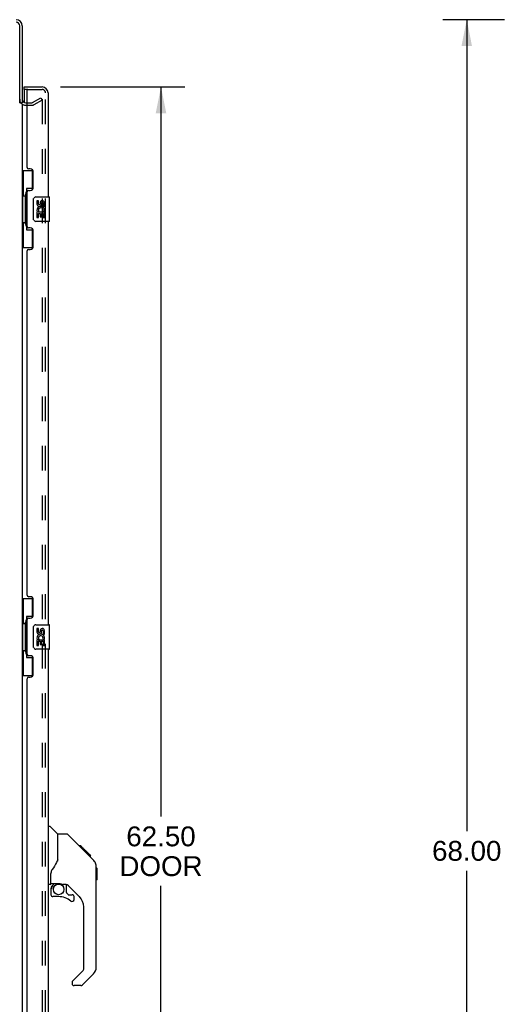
# Model space of a CAD drawing. Header units: inches. Extents: x 0 to 184, y 0 to 119.
# Tile 5 of 116: x 23 to 43, y 39 to 79. Entities that reach past the tile are written whole.
import ezdxf

# ---------------------------------------------------------------- set-up
doc = ezdxf.new("R2010")
doc.units = ezdxf.units.IN
doc.header["$LTSCALE"] = 10.121375
doc.header["$MEASUREMENT"] = 0
doc.linetypes.add('HIDDEN', pattern=[0.2, 0.1, -0.1])
doc.layers.get('0').update_dxf_attribs({"linetype": 'CONTINUOUS'})
for name, color, linetype in [('DEFAULT_2', 8, 'HIDDEN'), ('DIMENSIONS', 7, 'CONTINUOUS'), ('DOOR_ASSEMBLY', 7, 'CONTINUOUS')]:
    doc.layers.add(name, color=color, linetype=linetype)
doc.styles.get("Standard").update_dxf_attribs({"font": 'arial.ttf'})
doc.dimstyles.new('DIMSTYLE_1', dxfattribs={"dimtxt": 0.811875, "dimasz": 1.0825, "dimexe": 0.09, "dimexo": 0.07, "dimgap": 0.0375, "dimtad": 0, "dimtih": 1, "dimtoh": 1, "dimzin": 4, "dimdsep": 46, "dimtxsty": 'Standard', "dimblk": '_FILLED', "dimblk1": '_FILLED', "dimblk2": '_FILLED', "dimcen": 0.09, "dimadec": 3, "dimazin": 1, "dimtfac": 1, "dimtdec": 3, "dimtofl": 0, "dimtmove": 0, "dimatfit": 3, "dimldrblk": '_FILLED', "dimfxl": 0, "dimtolj": 1, "dimtzin": 4, "dimarcsym": 0})

# ---------------------------------------------------------------- blocks, each defined once
blk = doc.blocks.new('_FILLED')
at = {"color": 0, "linetype": 'ByBlock'}
blk.add_solid([(0, 0), (-1, 0.2), (-1, -0.2)], dxfattribs=at)
blk = doc.blocks.new('*D9')
at = {"layer": 'DIMENSIONS', "color": 2, "linetype": 'Continuous'}
for p, q in [((24.722, 76.202), (29.805, 76.202)), ((28.831, 76.202), (28.831, 46.356)), ((28.831, 13.702), (28.831, 43.515)), ((24.722, 13.702), (29.805, 13.702))]:
    blk.add_line(p, q, dxfattribs=at)
at = {"layer": 'DIMENSIONS', "color": 2, "linetype": 'Continuous', "xscale": 1.0825, "yscale": 1.0825, "zscale": 1.0825}
for p, rotation in [((28.831, 76.202), 90), ((28.831, 13.702), 270)]:
    blk.add_blockref('_FILLED', p, dxfattribs=dict(at, rotation=rotation))
at = {"layer": 'DIMENSIONS', "color": 2, "linetype": 'Continuous', "insert": (28.831, 45.95), "char_height": 0.8119, "width": 3.39841, "attachment_point": 2, "line_spacing_factor": 0.9}
blk.add_mtext('62.50\\PDOOR', dxfattribs=at)
blk = doc.blocks.new('*D10')
at = {"layer": 'DIMENSIONS', "color": 2, "linetype": 'Continuous'}
for p, q in [((42.89, 78.952), (40.367, 78.952)), ((41.341, 78.952), (41.341, 45.763)), ((41.341, 10.952), (41.341, 44.14)), ((42.89, 10.952), (40.367, 10.952))]:
    blk.add_line(p, q, dxfattribs=at)
at = {"layer": 'DIMENSIONS', "color": 2, "linetype": 'Continuous', "xscale": 1.0825, "yscale": 1.0825, "zscale": 1.0825}
for p, rotation in [((41.341, 78.952), 90), ((41.341, 10.952), 270)]:
    blk.add_blockref('_FILLED', p, dxfattribs=dict(at, rotation=rotation))
at = {"layer": 'DIMENSIONS', "color": 2, "linetype": 'Continuous', "insert": (41.341, 45.358), "char_height": 0.8119, "width": 2.83704, "attachment_point": 2, "line_spacing_factor": 0.9}
blk.add_mtext('68.00', dxfattribs=at)

msp = doc.modelspace()

# ---------------------------------------------------------------- linework, layer by layer
at = {"color": 3, "linetype": 'Continuous'}
for p, q in [((23.049, 75.544), (23.049, 78.705)), ((23.153, 78.705), (23.153, 75.556)), ((23.153, 75.504), (23.153, 14.4)), ((23.296, 75.556), (23.357, 75.556))]:
    msp.add_line(p, q, dxfattribs=at)
at = {"color": 7, "linetype": 'Continuous'}
msp.add_line((23.049, 75.556), (23.153, 75.556), dxfattribs=at)
at = {"color": 3, "linetype": 'Continuous'}
for centre, radius, start, end in [((22.907, 78.705), 0.246, 0, 90), ((22.907, 78.705), 0.142, 0, 90), ((23.296, 75.698), 0.142, 180, 270)]:
    msp.add_arc(centre, radius, start, end, dxfattribs=at)
at = {"layer": 'DEFAULT_2', "color": 8, "linetype": 'HIDDEN'}
for p, q in [((23.574, 75.56), (23.914, 75.756)), ((23.914, 75.756), (23.966, 75.666)), ((23.296, 75.452), (23.557, 75.452)), ((23.357, 75.556), (23.557, 75.556)), ((23.966, 75.666), (23.626, 75.47)), ((23.966, 75.686), (23.966, 14.217))]:
    msp.add_line(p, q, dxfattribs=at)
for points in [[(23.948, 75.706), (23.948, 75.706), (23.946, 75.706), (23.944, 75.705), (23.942, 75.705), (23.941, 75.704)], [(23.952, 75.706), (23.95, 75.706), (23.948, 75.706)], [(23.952, 75.706), (23.954, 75.705), (23.956, 75.704), (23.957, 75.703), (23.959, 75.702), (23.961, 75.7), (23.962, 75.699), (23.963, 75.697), (23.964, 75.695), (23.965, 75.693), (23.965, 75.691), (23.966, 75.688), (23.966, 75.686)]]:
    msp.add_lwpolyline(points, dxfattribs=at)
for centre, radius, start, end in [((23.296, 75.698), 0.246, 180, 270), ((23.557, 75.589), 0.033, 270, 300), ((23.557, 75.589), 0.137, 270, 300)]:
    msp.add_arc(centre, radius, start, end, dxfattribs=at)
at = {"layer": 'DOOR_ASSEMBLY', "color": 7, "linetype": 'Continuous'}
for p, q in [((23.232, 76.098), (23.232, 76.202)), ((23.232, 76.078), (23.232, 75.571)), ((23.153, 72.777), (23.594, 72.777)), ((23.192, 72.777), (23.192, 71.752)), ((23.557, 72.777), (23.557, 71.997)), ((23.171, 71.752), (23.171, 70.652)), ((23.171, 71.752), (23.293, 71.752)), ((23.293, 71.782), (23.293, 71.802)), ((23.293, 70.652), (23.293, 71.752)), ((23.33, 72.042), (23.33, 70.362)), ((23.557, 72.042), (23.33, 72.042)), ((23.716, 71.702), (24.256, 71.702)), ((23.616, 70.802), (23.616, 71.602)), ((23.754, 71.547), (23.754, 71.411)), ((23.817, 71.547), (23.754, 71.547)), ((23.817, 71.411), (23.817, 71.547)), ((23.882, 71.474), (23.882, 71.405)), ((23.942, 71.411), (23.942, 71.453)), ((24.005, 71.453), (24.005, 71.317)), ((24.005, 71.317), (24.068, 71.317)), ((24.068, 71.317), (24.068, 71.453)), ((24.271, 70.717), (24.271, 71.687)), ((23.754, 71.086), (23.754, 70.856)), ((23.772, 71.086), (23.754, 71.086)), ((23.806, 71.086), (23.834, 71.105)), ((23.806, 71.086), (24.068, 71.086)), ((23.817, 70.856), (23.817, 71.023)), ((23.817, 71.023), (23.882, 71.023)), ((23.882, 71.023), (23.882, 70.887)), ((23.942, 70.887), (23.942, 71.023)), ((23.942, 71.023), (24.005, 71.023)), ((23.998, 71.122), (24.055, 71.097)), ((24.005, 71.023), (24.005, 70.856)), ((24.068, 70.856), (24.068, 71.086)), ((23.171, 70.652), (23.293, 70.652)), ((23.192, 70.652), (23.192, 69.627)), ((23.293, 70.601), (23.293, 70.621)), ((24.256, 70.702), (23.716, 70.702)), ((23.754, 70.856), (23.817, 70.856)), ((23.882, 70.887), (23.942, 70.887)), ((24.005, 70.856), (24.068, 70.856)), ((23.33, 70.362), (23.557, 70.362)), ((23.557, 70.407), (23.557, 69.627)), ((23.153, 69.627), (23.594, 69.627)), ((23.153, 55.277), (23.594, 55.277)), ((23.192, 55.277), (23.192, 54.252)), ((23.557, 55.277), (23.557, 54.497)), ((23.33, 54.542), (23.33, 52.862)), ((23.557, 54.542), (23.33, 54.542)), ((23.171, 54.252), (23.171, 53.152)), ((23.171, 54.252), (23.293, 54.252)), ((23.293, 54.282), (23.293, 54.302)), ((23.293, 53.152), (23.293, 54.252)), ((23.616, 53.302), (23.616, 54.102)), ((23.716, 54.202), (24.256, 54.202)), ((23.754, 54.047), (23.754, 53.911)), ((23.817, 54.047), (23.754, 54.047)), ((23.817, 53.911), (23.817, 54.047)), ((23.882, 53.974), (23.882, 53.905)), ((24.271, 53.217), (24.271, 54.187)), ((23.754, 53.586), (23.754, 53.356)), ((23.772, 53.586), (23.754, 53.586)), ((23.806, 53.586), (23.834, 53.605)), ((23.806, 53.586), (24.068, 53.586)), ((23.942, 53.911), (23.942, 53.953)), ((23.998, 53.622), (24.055, 53.597)), ((24.005, 53.953), (24.005, 53.817)), ((24.005, 53.817), (24.068, 53.817)), ((24.068, 53.817), (24.068, 53.953)), ((24.068, 53.356), (24.068, 53.586)), ((24.256, 53.202), (23.716, 53.202)), ((23.754, 53.356), (23.817, 53.356)), ((23.817, 53.356), (23.817, 53.523)), ((23.817, 53.523), (23.882, 53.523)), ((23.882, 53.523), (23.882, 53.387)), ((23.882, 53.387), (23.942, 53.387)), ((23.942, 53.387), (23.942, 53.523)), ((23.942, 53.523), (24.005, 53.523)), ((24.005, 53.523), (24.005, 53.356)), ((24.005, 53.356), (24.068, 53.356)), ((23.171, 53.152), (23.293, 53.152)), ((23.192, 53.152), (23.192, 52.127)), ((23.293, 53.101), (23.293, 53.121)), ((23.33, 52.862), (23.557, 52.862)), ((23.557, 52.907), (23.557, 52.127)), ((23.153, 52.127), (23.594, 52.127)), ((24.211, 45.956), (24.274, 45.956)), ((24.599, 45.646), (24.301, 45.944)), ((24.966, 45.641), (24.605, 45.641)), ((24.605, 44.536), (24.605, 45.641)), ((25.787, 44.853), (25.022, 45.617)), ((25.543, 45.163), (25.476, 45.163)), ((25.55, 45.156), (25.483, 45.156)), ((25.56, 45.146), (25.493, 45.146)), ((25.567, 45.139), (25.5, 45.139)), ((25.575, 45.131), (25.508, 45.131)), ((25.594, 45.112), (25.527, 45.112)), ((25.543, 45.163), (25.87, 44.836)), ((25.617, 45.089), (25.55, 45.089)), ((25.64, 45.066), (25.573, 45.066)), ((25.664, 45.042), (25.597, 45.042)), ((25.688, 45.018), (25.621, 45.018)), ((25.711, 44.995), (25.644, 44.995)), ((25.733, 44.973), (25.667, 44.973)), ((25.754, 44.952), (25.687, 44.952)), ((25.771, 44.935), (25.704, 44.935)), ((25.784, 44.922), (25.717, 44.922)), ((25.788, 44.918), (25.721, 44.918)), ((25.79, 44.916), (25.723, 44.916)), ((25.791, 44.915), (25.724, 44.915)), ((25.791, 44.915), (25.725, 44.915)), ((25.773, 44.865), (25.725, 44.914)), ((25.794, 44.912), (25.727, 44.912)), ((25.798, 44.908), (25.732, 44.908)), ((25.804, 44.902), (25.738, 44.902)), ((25.818, 44.888), (25.751, 44.888)), ((25.833, 44.873), (25.766, 44.873)), ((25.786, 44.852), (25.773, 44.865)), ((25.841, 44.865), (25.774, 44.865)), ((25.847, 44.859), (25.781, 44.859)), ((25.786, 44.852), (26.065, 44.574)), ((25.86, 44.846), (25.793, 44.846)), ((25.865, 44.841), (25.798, 44.841)), ((25.868, 44.838), (25.801, 44.838)), ((25.869, 44.837), (25.803, 44.837)), ((25.87, 44.836), (25.803, 44.836)), ((25.87, 44.836), (25.803, 44.836)), ((25.959, 44.747), (25.87, 44.836)), ((25.888, 44.752), (25.954, 44.752)), ((25.956, 44.75), (25.889, 44.75)), ((25.959, 44.747), (25.892, 44.747)), ((24.605, 44.599), (24.584, 44.541)), ((26.18, 44.296), (26.178, 44.327)), ((24.329, 43.613), (24.329, 44.02)), ((26.18, 40.193), (26.18, 44.296)), ((26.199, 44.245), (26.18, 44.265)), ((26.199, 44.245), (26.199, 43.769)), ((24.29, 43.574), (24.211, 43.574)), ((24.349, 43.615), (24.644, 43.615)), ((24.387, 43.535), (24.467, 43.615)), ((24.393, 43.529), (24.39, 43.532)), ((24.397, 43.526), (24.393, 43.529)), ((24.401, 43.521), (24.397, 43.526)), ((24.917, 43.574), (24.829, 43.574)), ((24.959, 43.242), (24.959, 43.569)), ((25.495, 43.077), (24.993, 43.579)), ((26.199, 43.769), (26.18, 43.749)), ((24.329, 43.396), (24.329, 43.158)), ((24.963, 43.234), (25.034, 43.162)), ((25.043, 43.158), (25.195, 43.158)), ((24.644, 43.08), (24.408, 43.08)), ((25.274, 42.96), (25.274, 43.08)), ((25.668, 40.108), (25.668, 42.66)), ((25.209, 39.617), (25.645, 40.052)), ((26.064, 39.915), (25.612, 39.463)), ((25.195, 39.583), (25.195, 39.519)), ((25.557, 39.44), (25.274, 39.44))]:
    msp.add_line(p, q, dxfattribs=at)
at = {"layer": 'DOOR_ASSEMBLY', "color": 3, "linetype": 'Continuous'}
for p, q in [((23.232, 76.202), (23.965, 76.202)), ((23.357, 72.909), (23.357, 76.078)), ((24.211, 75.955), (24.211, 71.702)), ((23.477, 72.849), (23.417, 72.849)), ((23.607, 72.099), (23.607, 72.719)), ((23.357, 70.494), (23.357, 71.909)), ((23.417, 71.969), (23.477, 71.969)), ((24.211, 70.702), (24.211, 54.202)), ((23.477, 70.434), (23.417, 70.434)), ((23.607, 69.684), (23.607, 70.304)), ((23.357, 55.409), (23.357, 69.494)), ((23.417, 69.554), (23.477, 69.554)), ((23.477, 55.349), (23.417, 55.349)), ((23.607, 54.599), (23.607, 55.219)), ((23.357, 52.994), (23.357, 54.409)), ((23.417, 54.469), (23.477, 54.469)), ((24.211, 53.202), (24.211, 36.702)), ((23.477, 52.934), (23.417, 52.934)), ((23.607, 52.184), (23.607, 52.804)), ((23.357, 37.909), (23.357, 51.994)), ((23.417, 52.054), (23.477, 52.054))]:
    msp.add_line(p, q, dxfattribs=at)
at = {"layer": 'DOOR_ASSEMBLY', "color": 8, "linetype": 'HIDDEN'}
for p, q in [((23.377, 76.098), (23.232, 76.098)), ((23.377, 76.098), (23.965, 76.098)), ((24.107, 13.948), (24.107, 75.955))]:
    msp.add_line(p, q, dxfattribs=at)
at = {"layer": 'DOOR_ASSEMBLY', "color": 7, "linetype": 'Continuous'}
for points in [[(23.33, 72.018), (23.33, 72.014), (23.331, 72.011), (23.332, 72.007), (23.333, 72.002), (23.335, 71.998), (23.337, 71.993), (23.339, 71.987), (23.342, 71.981), (23.346, 71.975), (23.349, 71.968), (23.354, 71.96), (23.359, 71.953), (23.364, 71.944), (23.366, 71.941)], [(23.616, 71.602), (23.616, 71.608), (23.617, 71.614), (23.618, 71.62), (23.619, 71.626), (23.621, 71.632), (23.623, 71.638)], [(23.623, 70.765), (23.621, 70.771), (23.619, 70.777), (23.618, 70.783), (23.617, 70.789), (23.616, 70.795), (23.616, 70.802)], [(23.366, 70.463), (23.364, 70.459), (23.359, 70.451), (23.354, 70.443), (23.349, 70.435), (23.346, 70.429), (23.342, 70.422), (23.339, 70.416), (23.337, 70.411), (23.335, 70.405), (23.333, 70.401), (23.332, 70.396), (23.331, 70.392), (23.33, 70.389), (23.33, 70.385)], [(23.33, 54.518), (23.33, 54.514), (23.331, 54.511), (23.332, 54.507), (23.333, 54.502), (23.335, 54.498), (23.337, 54.493), (23.339, 54.487), (23.342, 54.481), (23.346, 54.475), (23.349, 54.468), (23.354, 54.46), (23.359, 54.453), (23.364, 54.444), (23.366, 54.441)], [(23.616, 54.102), (23.616, 54.108), (23.617, 54.114), (23.618, 54.12), (23.619, 54.126), (23.621, 54.132), (23.623, 54.138)], [(23.623, 53.265), (23.621, 53.271), (23.619, 53.277), (23.618, 53.283), (23.617, 53.289), (23.616, 53.295), (23.616, 53.302)], [(23.366, 52.963), (23.364, 52.959), (23.359, 52.951), (23.354, 52.943), (23.349, 52.935), (23.346, 52.929), (23.342, 52.922), (23.339, 52.916), (23.337, 52.911), (23.335, 52.905), (23.333, 52.901), (23.332, 52.896), (23.331, 52.892), (23.33, 52.889), (23.33, 52.885)], [(25.022, 45.617), (25.014, 45.624), (25.005, 45.63), (24.996, 45.635), (24.986, 45.638), (24.976, 45.64), (24.966, 45.641)], [(25.725, 44.914), (25.704, 44.935), (25.682, 44.957), (25.66, 44.979)], [(24.584, 44.541), (24.554, 44.472), (24.517, 44.402), (24.475, 44.329), (24.428, 44.256), (24.383, 44.191)], [(26.18, 44.296), (26.179, 44.326), (26.173, 44.367), (26.164, 44.408), (26.15, 44.447), (26.132, 44.484), (26.11, 44.519), (26.085, 44.552), (26.065, 44.574)], [(24.383, 44.191), (24.371, 44.174), (24.356, 44.145), (24.344, 44.113), (24.335, 44.079), (24.33, 44.044), (24.329, 44.02)], [(24.401, 43.521), (24.392, 43.511), (24.383, 43.5), (24.375, 43.489), (24.369, 43.476), (24.363, 43.464), (24.358, 43.451), (24.354, 43.437), (24.351, 43.424), (24.35, 43.41), (24.349, 43.396)], [(24.39, 43.532), (24.389, 43.534), (24.388, 43.535), (24.387, 43.535), (24.387, 43.535)], [(24.644, 43.615), (24.652, 43.615), (24.671, 43.614), (24.692, 43.611), (24.712, 43.608), (24.732, 43.603), (24.749, 43.598), (24.765, 43.592), (24.779, 43.587), (24.792, 43.583), (24.802, 43.579), (24.811, 43.577), (24.82, 43.575), (24.827, 43.574), (24.829, 43.574)]]:
    msp.add_lwpolyline(points, dxfattribs=at)
msp.add_circle((24.644, 43.375), 0.217, dxfattribs=at)
at = {"layer": 'DOOR_ASSEMBLY', "color": 3, "linetype": 'Continuous'}
for centre, radius, start, end in [((23.965, 75.955), 0.246, 0, 90), ((23.377, 76.078), 0.02, 90, 180), ((23.417, 72.909), 0.06, 180, 270), ((23.477, 72.719), 0.13, 0, 90), ((23.477, 72.099), 0.13, 270, 360), ((23.417, 71.909), 0.06, 90, 180), ((23.417, 70.494), 0.06, 180, 270), ((23.477, 70.304), 0.13, 0, 90), ((23.477, 69.684), 0.13, 270, 360), ((23.417, 69.494), 0.06, 90, 180), ((23.417, 55.409), 0.06, 180, 270), ((23.477, 55.219), 0.13, 0, 90), ((23.417, 54.409), 0.06, 90, 180), ((23.477, 54.599), 0.13, 270, 360), ((23.417, 52.994), 0.06, 180, 270), ((23.477, 52.804), 0.13, 0, 90), ((23.417, 51.994), 0.06, 90, 180), ((23.477, 52.184), 0.13, 270, 360)]:
    msp.add_arc(centre, radius, start, end, dxfattribs=at)
at = {"layer": 'DOOR_ASSEMBLY', "color": 7, "linetype": 'Continuous'}
for centre, radius, start, end in [((23.252, 76.078), 0.02, 90, 180), ((23.716, 71.602), 0.1, 90, 158.7946), ((24.256, 71.687), 0.015, 0, 90), ((23.848, 71.411), 0.0943, 180, 360), ((23.911, 71.16), 0.157, 336.5966, 161.8791), ((23.848, 71.411), 0.0314, 180, 261.2295), ((23.847, 71.416), 0.0362, 263.4285, 341.7628), ((23.974, 71.453), 0.0943, 68.6999, 167.4338), ((23.974, 71.453), 0.0314, 0, 180.0485), ((23.974, 71.453), 0.0943, 0, 68.6704), ((23.908, 71.159), 0.154, 161.4199, 206.1963), ((23.911, 71.16), 0.157, 205.737, 207.8532), ((23.911, 71.16), 0.0943, 336.5966, 215.1122), ((23.716, 70.802), 0.1, 201.205, 270), ((24.256, 70.717), 0.015, 270, 360), ((23.716, 54.102), 0.1, 90, 158.7946), ((23.974, 53.953), 0.0943, 68.6999, 167.4338), ((23.974, 53.953), 0.0314, 0, 180.0485), ((23.974, 53.953), 0.0943, 0, 68.6704), ((24.256, 54.187), 0.015, 0, 90), ((23.848, 53.911), 0.0943, 180, 360), ((23.908, 53.659), 0.154, 161.4199, 206.1963), ((23.911, 53.66), 0.157, 336.5966, 161.8791), ((23.911, 53.66), 0.157, 205.737, 207.8532), ((23.848, 53.911), 0.0314, 180, 261.2295), ((23.911, 53.66), 0.0943, 336.5966, 215.1122), ((23.847, 53.916), 0.0362, 263.4285, 341.7628), ((23.716, 53.302), 0.1, 201.205, 270), ((24.256, 53.217), 0.015, 270, 360), ((24.274, 45.916), 0.0394, 45, 90), ((24.585, 45.632), 0.0197, 0, 45), ((25.747, 44.28), 0.433, 42.2386, 42.7273), ((24.29, 43.613), 0.0394, 270, 360), ((24.349, 43.635), 0.0197, 180, 270), ((24.526, 43.396), 0.197, 135, 180), ((24.917, 43.377), 0.197, 45, 90), ((24.408, 43.158), 0.0787, 180, 270), ((24.971, 43.242), 0.0118, 180, 225), ((25.043, 43.17), 0.0118, 225, 270), ((25.195, 43.08), 0.0787, 0, 90), ((24.644, 42.292), 0.787, 50.4788, 90), ((25.195, 42.96), 0.0787, 230.4788, 360), ((25.077, 42.66), 0.591, 0, 45), ((25.589, 40.108), 0.0787, 315, 360), ((25.786, 40.193), 0.394, 315, 360), ((25.243, 39.583), 0.0472, 135, 180), ((25.274, 39.519), 0.0787, 180, 270), ((25.557, 39.519), 0.0787, 270, 315)]:
    msp.add_arc(centre, radius, start, end, dxfattribs=at)
at = {"layer": 'DOOR_ASSEMBLY', "color": 8, "linetype": 'HIDDEN'}
msp.add_arc((23.965, 75.955), 0.142, 0, 90, dxfattribs=at)
at = {"layer": 'DOOR_ASSEMBLY', "color": 7, "linetype": 'Continuous'}
for centre, start_param, end_param in [((23.397, 71.792), 0.699287, 1.51401), ((23.397, 71.792), -4.655602, -3.84088), ((23.397, 70.611), 0.699287, 1.51401), ((23.397, 70.611), -4.655602, -3.84088), ((23.397, 54.292), 0.699287, 1.51401), ((23.397, 54.292), -4.655602, -3.84088), ((23.397, 53.111), 0.699287, 1.51401), ((23.397, 53.111), -4.655602, -3.84088)]:
    msp.add_ellipse(centre, major_axis=(0, 0.18), ratio=0.579493, start_param=start_param, end_param=end_param, dxfattribs=at)

# ---------------------------------------------------------------- dimensions: what is measured, and where the dimension line sits
at = {"layer": 'DIMENSIONS', "color": 2, "linetype": 'Continuous'}
dim = msp.add_linear_dim(base=(41.341, 10.952), p1=(42.96, 78.952), p2=(42.96, 10.952), angle=270, dimstyle='DIMSTYLE_1', dxfattribs=at)
dim.commit()
dim.dimension.update_dxf_attribs({"geometry": '*D10', "text_midpoint": (41.335, 44.947), "dimtype": 160})
dim = msp.add_linear_dim(base=(28.831, 13.702), p1=(24.652, 76.202), p2=(24.652, 13.702), angle=270, text='<>\\PDOOR', dimstyle='DIMSTYLE_1', dxfattribs=at)
dim.commit()
dim.dimension.update_dxf_attribs({"geometry": '*D9', "text_midpoint": (28.831, 44.935), "dimtype": 160})

doc.saveas('drawing.dxf')
